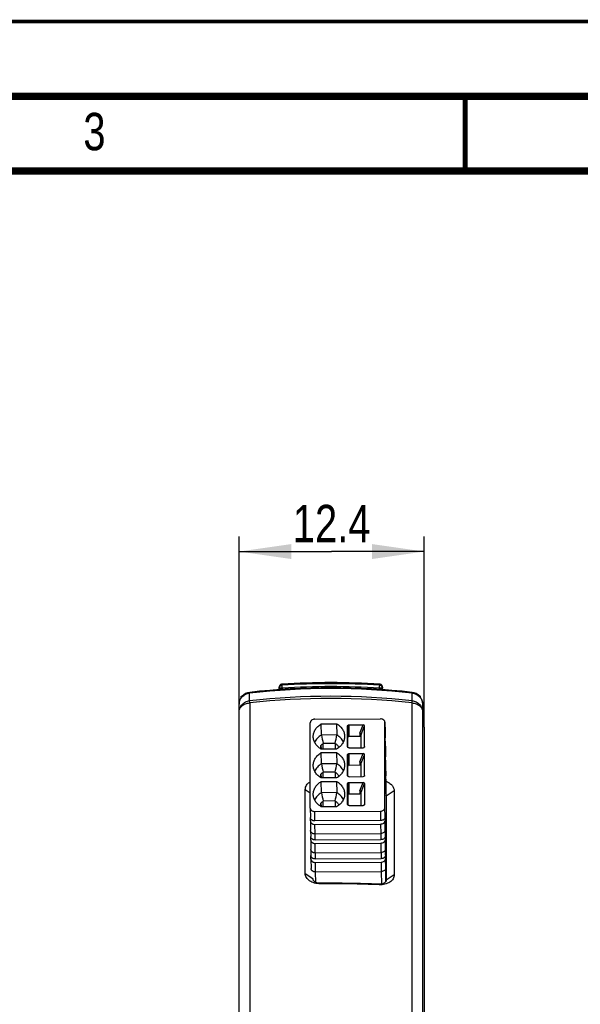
# Model space of a CAD drawing. Header units: millimetres. Extents: x 0 to 420, y 0 to 297.
# Tile 6 of 29: x 135 to 173, y 231 to 297. Entities that reach past the tile are written whole.
import ezdxf

# ---------------------------------------------------------------- set-up
doc = ezdxf.new("R2010")
doc.units = ezdxf.units.MM
doc.header["$LTSCALE"] = 23.1
doc.layers.get('0').update_dxf_attribs({"linetype": 'CONTINUOUS'})
for name, color, linetype in [('T-EM12D-TIO-DXF_CONTINUOUS_LINE', 7, 'CONTINUOUS'), ('T-EM12D-TIO-XXX_DXF_DIMENSION', 7, 'CONTINUOUS'), ('T-EM12D-TIO-XXX_DXF_FORMAT', 7, 'CONTINUOUS'), ('Y31193101_DXF_CONTINUOUS_LINE', 7, 'CONTINUOUS')]:
    doc.layers.add(name, color=color, linetype=linetype)
doc.styles.get("Standard").update_dxf_attribs({"font": 'txt', "width": 0.8})
doc.dimstyles.new('DIMSTYLE_2', dxfattribs={"dimtxt": 2.5, "dimasz": 3.5, "dimexe": 1, "dimexo": 0, "dimtad": 1, "dimdec": 3, "dimdsep": 46, "dimtxsty": 'Standard', "dimblk": '_FILLED', "dimblk1": '_FILLED', "dimblk2": '_FILLED', "dimcen": 0.09, "dimclrt": 5, "dimadec": 0, "dimazin": 0, "dimtp": 0.2, "dimtm": 0.2, "dimtfac": 1, "dimtdec": 3, "dimtofl": 0, "dimtmove": 0, "dimatfit": 3, "dimldrblk": '_FILLED', "dimfxl": 1, "dimtolj": 1, "dimarcsym": 0})

# ---------------------------------------------------------------- blocks, each defined once
blk = doc.blocks.new('_FILLED')
at = {"color": 0, "linetype": 'ByBlock'}
blk.add_solid([(0, 0), (-1, 0.143), (-1, -0.143)], dxfattribs=at)
blk = doc.blocks.new('*D2')
at = {"layer": 'T-EM12D-TIO-XXX_DXF_DIMENSION', "color": 2, "linetype": 'Continuous'}
for p, q in [((149.858, 250.799), (149.858, 262.529)), ((162.258, 249.785), (162.258, 262.529)), ((149.858, 261.529), (156.058, 261.529)), ((162.258, 261.529), (156.058, 261.529))]:
    blk.add_line(p, q, dxfattribs=at)
at = {"layer": 'T-EM12D-TIO-XXX_DXF_DIMENSION', "color": 2, "linetype": 'Continuous', "xscale": 3.5, "yscale": 3.5, "zscale": 3.5, "rotation": 180}
blk.add_blockref('_FILLED', (149.858, 261.529), dxfattribs=at)
at = {"layer": 'T-EM12D-TIO-XXX_DXF_DIMENSION', "color": 2, "linetype": 'Continuous', "xscale": 3.5, "yscale": 3.5, "zscale": 3.5}
blk.add_blockref('_FILLED', (162.258, 261.529), dxfattribs=at)
at = {"layer": 'T-EM12D-TIO-XXX_DXF_DIMENSION', "color": 5, "linetype": 'Continuous', "insert": (156.058, 264.654), "char_height": 2.5, "width": 10.17857, "attachment_point": 2, "line_spacing_factor": 0.9}
blk.add_mtext('12.4', dxfattribs=at)

msp = doc.modelspace()

# ---------------------------------------------------------------- linework, layer by layer
at = {"layer": 'T-EM12D-TIO-DXF_CONTINUOUS_LINE', "color": 7, "linetype": 'Continuous'}
for p, q in [((152.5445, 252.2837), (152.5445, 252.4491)), ((159.4709, 252.2837), (159.4709, 252.4491)), ((150.0077, 251.7773), (150.0077, 251.8551)), ((150.0077, 251.8551), (150.0714, 251.8551)), ((161.9439, 251.8551), (162.0077, 251.8551)), ((162.0077, 251.7773), (162.0077, 251.8551)), ((149.8577, 154.4561), (149.8577, 251.3111)), ((162.1577, 154.4561), (162.1577, 251.3111)), ((162.2577, 249.7854), (162.2577, 178.8302)), ((154.2905, 239.9907), (154.2905, 245.6069)), ((154.2905, 245.6069), (154.6277, 245.3697)), ((160.2501, 245.5092), (159.7077, 245.1464)), ((159.7077, 245.1464), (159.7077, 239.5418)), ((160.2501, 245.5092), (160.2501, 239.8933)), ((154.2905, 239.9907), (154.8077, 239.6381)), ((160.2501, 239.8933), (159.7077, 239.5418)), ((159.24, 239.2283), (159.2077, 239.2607))]:
    msp.add_line(p, q, dxfattribs=at)
at = {"layer": 'T-EM12D-TIO-DXF_CONTINUOUS_LINE', "color": 9, "linetype": 'Continuous'}
for p, q in [((152.5536, 252.3817), (152.5445, 252.4491)), ((152.7405, 252.5793), (152.7313, 252.6486)), ((159.284, 252.6486), (159.2749, 252.5793)), ((159.4709, 252.4491), (159.4618, 252.3817)), ((150.5649, 251.5458), (150.5649, 252.0577)), ((152.5536, 252.3817), (152.5536, 252.2844)), ((152.7522, 252.3817), (152.5536, 252.3817)), ((152.7522, 252.3817), (152.7522, 252.2973)), ((159.2631, 252.2973), (159.2631, 252.3817)), ((159.4618, 252.3817), (159.2631, 252.3817)), ((159.4618, 252.2844), (159.4618, 252.3817)), ((161.4505, 251.5458), (161.4505, 252.0577)), ((150.5707, 251.3976), (150.5707, 191.5182)), ((161.4447, 191.5182), (161.4447, 251.3976)), ((155.3006, 239.2926), (155.3077, 239.3243))]:
    msp.add_line(p, q, dxfattribs=at)
at = {"layer": 'T-EM12D-TIO-DXF_CONTINUOUS_LINE', "color": 7, "linetype": 'Continuous'}
for points in [[(156.0077, 252.405), (155.3379, 252.4005), (154.6534, 252.3865), (153.969, 252.3631), (153.2849, 252.3303), (152.6012, 252.288), (151.918, 252.2362), (151.2356, 252.1751), (150.57, 252.1063)], [(152.7313, 252.6486), (152.7185, 252.6474), (152.7048, 252.6451), (152.6913, 252.6419), (152.6781, 252.6377), (152.6652, 252.6327), (152.6527, 252.6268), (152.6406, 252.62), (152.629, 252.6124), (152.618, 252.604), (152.6075, 252.5949), (152.5978, 252.585), (152.5887, 252.5745), (152.5804, 252.5635), (152.5729, 252.5518), (152.5662, 252.5397), (152.5603, 252.5271), (152.5554, 252.5142), (152.5513, 252.501), (152.5482, 252.4876), (152.546, 252.474), (152.5448, 252.4603), (152.5445, 252.4491)], [(161.4453, 252.1063), (160.7784, 252.1752), (160.0959, 252.2364), (159.4128, 252.2881), (158.7291, 252.3303), (158.0449, 252.3632), (157.3606, 252.3866), (156.676, 252.4005), (156.0077, 252.405)], [(159.4709, 252.4491), (159.4706, 252.4603), (159.4693, 252.474), (159.4672, 252.4876), (159.464, 252.501), (159.46, 252.5142), (159.455, 252.5271), (159.4492, 252.5397), (159.4425, 252.5518), (159.435, 252.5635), (159.4266, 252.5746), (159.4176, 252.585), (159.4078, 252.5949), (159.3974, 252.604), (159.3863, 252.6124), (159.3748, 252.62), (159.3627, 252.6268), (159.3502, 252.6327), (159.3373, 252.6377), (159.324, 252.6419), (159.3106, 252.6451), (159.2969, 252.6474), (159.284, 252.6486)]]:
    msp.add_lwpolyline(points, dxfattribs=at)
for centre, radius, start, end in [((156.0077, 202.7561), 50, 86.242909, 93.757091), ((150.6577, 251.3111), 0.8, 96.289356, 180), ((161.3577, 251.3111), 0.8, 0, 83.710655), ((156.0082, 161.9055), 77.3903, 87.606681, 90.523909), ((156.0082, 162.6562), 76.6713, 87.608396, 90.523534)]:
    msp.add_arc(centre, radius, start, end, dxfattribs=at)
at = {"layer": 'T-EM12D-TIO-DXF_CONTINUOUS_LINE', "color": 9, "linetype": 'Continuous'}
for centre, radius, start, end in [((156.0077, 202.4905), 50.1952, 86.267973, 93.732027), ((156.0077, 202.4456), 50.0421, 86.270043, 93.729957), ((156.0076, 202.6692), 49.6876, 83.711262, 96.288741), ((156.0076, 201.7506), 50.0918, 83.762263, 96.237751), ((156.0075, 201.4939), 50.1989, 83.782342, 96.217674)]:
    msp.add_arc(centre, radius, start, end, dxfattribs=at)
for points, knots in [([(152.5536, 252.3817), (152.5536, 252.4064), (152.5633, 252.4563), (152.6044, 252.5202), (152.6662, 252.5648), (152.7156, 252.5776), (152.7405, 252.5793)], [0, 0, 0, 0, 0.2488149, 0.4984137, 0.7489289, 1, 1, 1, 1]), ([(152.7522, 252.3817), (152.7514, 252.3935), (152.75, 252.4168), (152.7478, 252.4507), (152.7458, 252.4825), (152.7441, 252.511), (152.7427, 252.5355), (152.7416, 252.555), (152.7407, 252.5691), (152.7407, 252.5766), (152.7405, 252.5793)], [0, 0, 0, 0, 0.1794205, 0.3531628, 0.5156387, 0.661729, 0.7867724, 0.8867996, 0.9586413, 1, 1, 1, 1]), ([(159.2631, 252.3817), (159.264, 252.3935), (159.2654, 252.4168), (159.2675, 252.4507), (159.2695, 252.4825), (159.2712, 252.511), (159.2727, 252.5355), (159.2737, 252.555), (159.2746, 252.5691), (159.2746, 252.5766), (159.2749, 252.5793)], [0, 0, 0, 0, 0.1794205, 0.3531628, 0.5156387, 0.661729, 0.7867724, 0.8867996, 0.9586413, 1, 1, 1, 1]), ([(159.4618, 252.3817), (159.4617, 252.4064), (159.452, 252.4563), (159.4109, 252.5202), (159.3492, 252.5648), (159.2997, 252.5776), (159.2749, 252.5793)], [0, 0, 0, 0, 0.2488149, 0.4984137, 0.7489289, 1, 1, 1, 1]), ([(149.8577, 251.3111), (149.8577, 251.3566), (149.8666, 251.4481), (149.9061, 251.5804), (149.9704, 251.7038), (150.0573, 251.8142), (150.164, 251.9079), (150.2869, 251.9819), (150.4218, 252.0337), (150.5169, 252.0525), (150.5649, 252.0577)], [0, 0, 0, 0, 0.1214484, 0.2434113, 0.3663331, 0.4905223, 0.6161154, 0.7430638, 0.8711454, 1, 1, 1, 1]), ([(150.5649, 252.0577), (150.5648, 252.0647), (150.5649, 252.0767), (150.5657, 252.0918), (150.567, 252.1009), (150.5684, 252.1051), (150.5695, 252.1062), (150.57, 252.1063)], [0, 0, 0, 0, 0.4214507, 0.7270692, 0.9162907, 0.9691168, 1, 1, 1, 1]), ([(161.4505, 252.0577), (161.4505, 252.0647), (161.4504, 252.0767), (161.4497, 252.0918), (161.4484, 252.1009), (161.4469, 252.1051), (161.4458, 252.1062), (161.4453, 252.1063)], [0, 0, 0, 0, 0.4214512, 0.72707, 0.9162919, 0.9691177, 1, 1, 1, 1]), ([(161.4505, 252.0577), (161.4985, 252.0525), (161.5935, 252.0337), (161.7285, 251.9819), (161.8514, 251.9079), (161.958, 251.8142), (162.045, 251.7038), (162.1093, 251.5804), (162.1488, 251.4481), (162.1577, 251.3566), (162.1577, 251.3111)], [0, 0, 0, 0, 0.1288546, 0.2569362, 0.3838846, 0.5094777, 0.6336669, 0.7565887, 0.8785516, 1, 1, 1, 1]), ([(149.8577, 250.7991), (149.8577, 250.8447), (149.8666, 250.9361), (149.9061, 251.0685), (149.9704, 251.1919), (150.0573, 251.3023), (150.164, 251.3959), (150.2869, 251.4699), (150.4218, 251.5218), (150.5169, 251.5405), (150.5649, 251.5458)], [0, 0, 0, 0, 0.1214484, 0.2434113, 0.3663331, 0.4905223, 0.6161154, 0.7430638, 0.8711454, 1, 1, 1, 1]), ([(149.8577, 250.7991), (149.8577, 250.8359), (149.8669, 250.9105), (149.9074, 251.0177), (149.9731, 251.1171), (150.0934, 251.2375), (150.2936, 251.35), (150.4758, 251.3898), (150.5707, 251.3976)], [0, 0, 0, 0, 0.108419, 0.219484, 0.3353322, 0.4572624, 0.719135, 1, 1, 1, 1]), ([(150.5707, 251.3976), (150.5689, 251.4261), (150.5662, 251.4755), (150.5648, 251.5249), (150.5649, 251.5458)], [0, 0, 0, 0, 0.5779696, 1, 1, 1, 1]), ([(161.4447, 251.3976), (161.4464, 251.4261), (161.4491, 251.4755), (161.4506, 251.5249), (161.4505, 251.5458)], [0, 0, 0, 0, 0.5779696, 1, 1, 1, 1]), ([(161.4447, 251.3976), (161.5395, 251.3898), (161.7218, 251.35), (161.922, 251.2375), (162.0423, 251.1171), (162.1079, 251.0177), (162.1485, 250.9105), (162.1577, 250.8359), (162.1577, 250.7991)], [0, 0, 0, 0, 0.280865, 0.5427376, 0.6646678, 0.780516, 0.891581, 1, 1, 1, 1]), ([(161.4505, 251.5458), (161.4985, 251.5405), (161.5935, 251.5218), (161.7285, 251.4699), (161.8514, 251.3959), (161.958, 251.3023), (162.045, 251.1919), (162.1093, 251.0685), (162.1488, 250.9361), (162.1577, 250.8447), (162.1577, 250.7991)], [0, 0, 0, 0, 0.1288546, 0.2569362, 0.3838846, 0.5094777, 0.6336669, 0.7565887, 0.8785516, 1, 1, 1, 1])]:
    msp.add_open_spline(points, degree=3, knots=knots, dxfattribs=at)
at = {"layer": 'T-EM12D-TIO-DXF_CONTINUOUS_LINE', "color": 7, "linetype": 'Continuous'}
for points, knots in [([(162.2577, 249.7854), (162.2577, 249.8647), (162.2382, 250.0151), (162.1875, 250.1572), (162.1578, 250.2213)], [0, 0, 0, 0, 0.5290136, 1, 1, 1, 1]), ([(154.2905, 245.6069), (154.2905, 245.6558), (154.3065, 245.7566), (154.3751, 245.8982), (154.4842, 246.0263), (154.5767, 246.0966), (154.6276, 246.1285)], [0, 0, 0, 0, 0.2266226, 0.4647892, 0.7216162, 1, 1, 1, 1]), ([(159.6815, 246.1593), (159.7633, 246.1282), (159.9144, 246.0531), (160.0725, 245.9198), (160.1641, 245.7984), (160.2132, 245.7046), (160.2432, 245.6077), (160.2501, 245.5416), (160.2501, 245.5092)], [0, 0, 0, 0, 0.2869387, 0.5484631, 0.6693185, 0.7839871, 0.89375, 1, 1, 1, 1]), ([(159.6943, 245.2182), (159.6965, 245.2123), (159.7041, 245.189), (159.7077, 245.1645), (159.7077, 245.1464)], [0, 0, 0, 0, 0.2586228, 1, 1, 1, 1]), ([(155.3006, 239.2926), (155.2347, 239.292), (155.104, 239.2997), (154.9146, 239.3375), (154.7397, 239.4004), (154.5857, 239.4862), (154.4585, 239.5921), (154.3632, 239.7145), (154.3039, 239.8492), (154.2905, 239.9443), (154.2905, 239.9907)], [0, 0, 0, 0, 0.1459974, 0.2890038, 0.4264157, 0.5562704, 0.6775666, 0.7905858, 0.8970849, 1, 1, 1, 1]), ([(160.2501, 239.8933), (160.2501, 239.8472), (160.2369, 239.7531), (160.1778, 239.6202), (160.0825, 239.5006), (159.9552, 239.3987), (159.8009, 239.3178), (159.6256, 239.2605), (159.4361, 239.2289), (159.3057, 239.2256), (159.24, 239.2283)], [0, 0, 0, 0, 0.1032865, 0.2093332, 0.3215796, 0.4421539, 0.5716348, 0.7091994, 0.8529472, 1, 1, 1, 1]), ([(155.3077, 239.3243), (155.2434, 239.3231), (155.1479, 239.3328), (155.0305, 239.3702), (154.9543, 239.4083), (154.8913, 239.4558), (154.8439, 239.5112), (154.8144, 239.5729), (154.8077, 239.6167), (154.8077, 239.6381)], [0, 0, 0, 0, 0.2967447, 0.4367852, 0.5676782, 0.6882045, 0.7987014, 0.9013677, 1, 1, 1, 1]), ([(159.7077, 239.5418), (159.7077, 239.5207), (159.7012, 239.4776), (159.6717, 239.4177), (159.6242, 239.3651), (159.5611, 239.3216), (159.4847, 239.2884), (159.3666, 239.2586), (159.2714, 239.2554), (159.2077, 239.2607)], [0, 0, 0, 0, 0.0993026, 0.2010135, 0.3098592, 0.4288538, 0.5589503, 0.6992874, 1, 1, 1, 1])]:
    msp.add_open_spline(points, degree=3, knots=knots, dxfattribs=at)
at = {"layer": 'T-EM12D-TIO-XXX_DXF_FORMAT', "color": 9, "linetype": 'Continuous', "const_width": 0.25}
msp.add_lwpolyline([(0, 297), (420, 297)], dxfattribs=at)
at = {"layer": 'T-EM12D-TIO-XXX_DXF_FORMAT', "color": 7, "linetype": 'Continuous'}
for points, const_width in [([(415, 292), (15, 292)], 0.5), ([(165, 287), (165, 292)], 0.35), ([(410, 287), (20, 287)], 0.5)]:
    msp.add_lwpolyline(points, dxfattribs=dict(at, const_width=const_width))
at = {"layer": 'Y31193101_DXF_CONTINUOUS_LINE', "color": 7, "linetype": 'Continuous'}
for p, q in [((154.6278, 244.3632), (154.6275, 250.0732)), ((154.9275, 250.3063), (159.3273, 250.3309)), ((155.3614, 250.0001), (156.3934, 250.0059)), ((155.3717, 249.2493), (155.3614, 250.0001)), ((156.3934, 250.0059), (156.4037, 249.2551)), ((157.1275, 248.4667), (157.1274, 249.8557)), ((157.2274, 249.9334), (158.165, 249.9386)), ((158.2686, 248.4731), (158.2685, 249.862)), ((159.6273, 250.1035), (159.636, 249.465)), ((159.6276, 244.3911), (159.6273, 250.1011)), ((154.8276, 249.137), (154.8275, 249.1484)), ((156.4037, 249.2551), (155.3717, 249.2493)), ((156.9273, 249.1715), (156.9274, 249.1601)), ((157.2379, 249.1701), (157.9378, 249.174)), ((158.0352, 249.289), (158.0352, 249.2882)), ((158.0353, 248.3946), (158.0352, 249.2882)), ((159.636, 249.699), (159.6447, 249.0605)), ((159.636, 249.6965), (159.636, 249.465)), ((155.3423, 248.5579), (155.3457, 248.3127)), ((155.3437, 248.314), (155.3423, 248.5579)), ((156.2972, 248.6925), (155.4873, 248.688)), ((155.4926, 248.3033), (155.4873, 248.688)), ((156.2972, 248.6925), (156.3025, 248.3078)), ((157.1275, 248.4659), (157.1275, 248.4667)), ((157.1379, 248.4328), (157.1379, 249.0924)), ((159.6447, 248.829), (159.6447, 249.0605)), ((159.6447, 248.8314), (159.6535, 248.1929)), ((156.3935, 248.3083), (155.3615, 248.3025)), ((155.3615, 248.0711), (156.3935, 248.0768)), ((155.3718, 247.3203), (155.3615, 248.0711)), ((156.3935, 248.0768), (156.4038, 247.326)), ((157.1276, 246.5377), (157.1275, 247.9266)), ((157.2275, 248.3901), (158.165, 248.3954)), ((157.2275, 248.0043), (158.1651, 248.0095)), ((158.2687, 246.544), (158.2686, 247.933)), ((159.6534, 248.4269), (159.6622, 247.7884)), ((159.6535, 248.1929), (159.6535, 248.4244)), ((159.6622, 247.5569), (159.6622, 247.7884)), ((154.8277, 247.2079), (154.8276, 247.2193)), ((156.4038, 247.326), (155.3718, 247.3203)), ((156.9274, 247.2424), (156.9275, 247.231)), ((157.138, 246.5038), (157.138, 247.1633)), ((157.2379, 247.241), (157.9379, 247.245)), ((158.0353, 247.3592), (158.0353, 247.36)), ((158.0353, 246.4656), (158.0353, 247.3592)), ((159.6622, 247.5593), (159.6709, 246.9208)), ((159.6709, 247.1547), (159.6796, 246.5163)), ((159.6709, 246.9208), (159.6709, 247.1523)), ((155.3424, 246.6288), (155.3458, 246.3837)), ((155.3438, 246.3849), (155.3424, 246.6288)), ((156.2973, 246.7634), (155.4874, 246.7589)), ((155.4927, 246.3742), (155.4874, 246.7589)), ((156.2973, 246.7634), (156.3026, 246.3787)), ((157.1276, 246.5369), (157.1276, 246.5377)), ((157.2276, 246.4611), (158.1651, 246.4663)), ((159.6796, 246.2848), (159.6796, 246.5163)), ((156.3936, 246.3792), (155.3616, 246.3735)), ((155.3616, 246.142), (156.3936, 246.1478)), ((155.3719, 245.3912), (155.3616, 246.142)), ((156.3936, 246.1478), (156.4039, 245.397)), ((157.1276, 244.6086), (157.1276, 245.9975)), ((157.2276, 246.0752), (158.1652, 246.0805)), ((158.2687, 246.0039), (158.2688, 244.615)), ((159.6796, 246.2872), (159.7077, 244.2423)), ((154.8278, 245.2788), (154.8277, 245.2902)), ((156.4039, 245.397), (155.3719, 245.3912)), ((156.9275, 245.3133), (156.9276, 245.302)), ((157.1381, 245.2343), (157.1381, 244.5747)), ((157.238, 245.312), (157.938, 245.3159)), ((158.0354, 245.4301), (158.0354, 245.4309)), ((158.0354, 244.5365), (158.0354, 245.4301)), ((155.3425, 244.6997), (155.3459, 244.4546)), ((155.3439, 244.4559), (155.3425, 244.6997)), ((156.2974, 244.8344), (155.4875, 244.8298)), ((155.4928, 244.4452), (155.4875, 244.8298)), ((156.2974, 244.8344), (156.3027, 244.4497)), ((157.1277, 244.6078), (157.1276, 244.6086)), ((157.2276, 244.532), (158.1652, 244.5372)), ((154.6278, 244.3632), (154.6365, 243.7247)), ((154.9278, 244.1334), (159.3276, 244.1579)), ((156.3937, 244.4502), (155.3617, 244.4444)), ((154.6365, 243.4956), (154.6365, 243.7259)), ((154.6365, 243.4956), (154.6452, 242.8571)), ((159.3363, 243.5219), (154.9365, 243.4973)), ((154.9365, 243.2658), (159.3363, 243.2904)), ((159.6363, 243.755), (159.6363, 243.5235)), ((154.6488, 242.8257), (154.654, 242.4526)), ((154.9452, 242.6298), (159.3451, 242.6543)), ((159.645, 243.119), (159.645, 242.8875)), ((154.6539, 242.2235), (154.6539, 242.4538)), ((154.6539, 242.2235), (154.6627, 241.585)), ((154.9539, 242.2252), (159.3538, 242.2497)), ((154.9539, 241.9937), (159.3538, 242.0183)), ((159.6537, 242.4829), (159.6538, 242.2514)), ((159.6625, 241.8469), (159.6625, 241.6154)), ((154.6663, 241.5535), (154.6714, 241.1805)), ((154.9627, 241.3577), (159.3625, 241.3822)), ((159.6712, 241.2108), (159.6712, 240.9793)), ((154.6714, 240.9514), (154.6714, 241.1817)), ((154.6714, 240.9514), (154.6801, 240.3129)), ((154.9714, 240.9531), (159.3712, 240.9776)), ((154.9714, 240.7216), (159.3712, 240.7461)), ((159.6799, 240.5747), (159.6799, 240.3433)), ((154.9801, 240.0855), (159.38, 240.1101))]:
    msp.add_line(p, q, dxfattribs=at)
at = {"layer": 'Y31193101_DXF_CONTINUOUS_LINE', "color": 9, "linetype": 'Continuous'}
for p, q in [((157.1274, 249.8557), (157.1379, 249.0924)), ((157.2379, 249.1701), (157.2274, 249.9334)), ((157.9351, 249.3732), (158.165, 249.9386)), ((158.0352, 249.2882), (158.2685, 249.862)), ((157.9351, 249.3732), (157.9378, 249.174)), ((158.2686, 248.4731), (158.2513, 248.4306)), ((157.1275, 247.9266), (157.138, 247.1633)), ((157.2379, 247.241), (157.2275, 248.0043)), ((157.9352, 247.4441), (158.1651, 248.0095)), ((158.0353, 247.3592), (158.2686, 247.933)), ((157.9352, 247.4441), (157.9379, 247.245)), ((158.2687, 246.544), (158.2514, 246.5016)), ((157.1276, 245.9975), (157.1381, 245.2343)), ((157.238, 245.312), (157.2276, 246.0752)), ((157.9353, 245.5151), (158.1652, 246.0805)), ((158.0354, 245.4301), (158.2687, 246.0039)), ((157.9353, 245.5151), (157.938, 245.3159)), ((158.2688, 244.615), (158.2515, 244.5725)), ((154.9365, 243.4973), (154.9278, 244.1334)), ((159.3276, 244.1579), (159.3363, 243.5219)), ((159.6363, 243.755), (159.6276, 244.3911)), ((159.7077, 244.2423), (159.7077, 244.2411)), ((154.9452, 242.6298), (154.9365, 243.2658)), ((159.3363, 243.2904), (159.3451, 242.6543)), ((159.645, 242.8875), (159.6363, 243.5235)), ((154.9539, 242.2252), (154.9484, 242.6298)), ((159.3482, 242.6544), (159.3538, 242.2497)), ((159.6537, 242.4829), (159.645, 243.119)), ((154.9627, 241.3577), (154.9539, 241.9937)), ((159.3538, 242.0183), (159.3625, 241.3822)), ((159.6625, 241.6154), (159.6538, 242.2514)), ((159.6712, 241.2108), (159.6625, 241.8469)), ((154.9714, 240.9531), (154.9658, 241.3577)), ((159.3657, 241.3822), (159.3712, 240.9776)), ((154.9801, 240.0855), (154.9714, 240.7216)), ((159.3712, 240.7461), (159.38, 240.1101)), ((159.6799, 240.3433), (159.6712, 240.9793)), ((159.6951, 239.47), (159.6799, 240.5747)), ((154.9928, 239.3898), (154.9833, 240.0856)), ((159.3831, 240.1101), (159.3947, 239.2682))]:
    msp.add_line(p, q, dxfattribs=at)
at = {"layer": 'Y31193101_DXF_CONTINUOUS_LINE', "color": 7, "linetype": 'Continuous'}
for centre, radius, start, end in [((177.0949, 253.4276), 22.1214, 190.887382, 192.371892), ((134.7834, 253.0544), 21.9516, 348.538636, 350.033203), ((159.4557, 249.6964), 0.1803, 0.821422, 10.90226), ((159.4731, 248.4243), 0.1803, 0.821422, 10.90226), ((177.095, 251.4985), 22.1214, 190.887382, 192.371892), ((135.0756, 251.0699), 21.6543, 348.528786, 350.043873), ((159.4906, 247.1522), 0.1803, 0.821422, 10.90226), ((177.0951, 249.5695), 22.1214, 190.887382, 192.371892), ((135.0757, 249.1409), 21.6543, 348.528786, 350.043873)]:
    msp.add_arc(centre, radius, start, end, dxfattribs=at)
for centre, start_param, end_param in [((158.165, 249.8614), -0.0092739, 1.5615224), ((158.165, 248.4725), 4.7031151, 6.2739114), ((158.1651, 247.9324), -0.0092739, 1.5615224), ((158.1651, 246.5435), 4.7031151, 6.2739114), ((158.1652, 246.0033), -0.0092739, 1.5615224), ((158.1652, 244.6144), 4.7031151, 6.2739114)]:
    msp.add_ellipse(centre, major_axis=(0.1035, 0.0013), ratio=0.7453088, start_param=start_param, end_param=end_param, dxfattribs=at)
for points, knots in [([(154.9275, 250.3063), (154.8887, 250.3061), (154.813, 250.2945), (154.7287, 250.252), (154.6773, 250.2039), (154.649, 250.1634), (154.6315, 250.1193), (154.6275, 250.0884), (154.6275, 250.0732)], [0, 0, 0, 0, 0.2777904, 0.5400525, 0.6627659, 0.7794101, 0.891126, 1, 1, 1, 1]), ([(154.8275, 249.1484), (154.8275, 249.1891), (154.8335, 249.271), (154.8605, 249.3921), (154.9049, 249.5101), (154.9878, 249.6631), (155.1336, 249.839), (155.281, 249.9508), (155.3614, 250.0001)], [0, 0, 0, 0, 0.1164357, 0.2339632, 0.3534732, 0.4757427, 0.7301886, 1, 1, 1, 1]), ([(156.3934, 250.0059), (156.4729, 249.958), (156.6188, 249.8493), (156.7638, 249.6774), (156.8468, 249.5275), (156.8919, 249.4117), (156.9198, 249.2925), (156.9268, 249.2117), (156.9274, 249.1715)], [0, 0, 0, 0, 0.2693803, 0.5235686, 0.6458406, 0.7654643, 0.8832177, 1, 1, 1, 1]), ([(157.1274, 249.8557), (157.1274, 249.8658), (157.1332, 249.8873), (157.1563, 249.9128), (157.1892, 249.9294), (157.2145, 249.9333), (157.2274, 249.9334)], [0, 0, 0, 0, 0.219585, 0.4583297, 0.7213551, 1, 1, 1, 1]), ([(159.6273, 250.1035), (159.6271, 250.1186), (159.6227, 250.1492), (159.6048, 250.1927), (159.5764, 250.2325), (159.5386, 250.267), (159.493, 250.2951), (159.4233, 250.323), (159.3657, 250.3311), (159.3273, 250.3309)], [0, 0, 0, 0, 0.1089731, 0.2206113, 0.3370439, 0.4594657, 0.588077, 0.7221813, 1, 1, 1, 1]), ([(155.3615, 248.3025), (155.282, 248.3504), (155.1361, 248.4591), (154.9911, 248.631), (154.9081, 248.7809), (154.8631, 248.8967), (154.8351, 249.0159), (154.8281, 249.0967), (154.8276, 249.137)], [0, 0, 0, 0, 0.2693803, 0.5235686, 0.6458406, 0.7654643, 0.8832177, 1, 1, 1, 1]), ([(155.3717, 249.2493), (155.273, 249.1888), (155.137, 249.0807), (154.9964, 248.9055), (154.9424, 248.8111), (154.9201, 248.7629)], [0, 0, 0, 0, 0.5172671, 0.7627714, 1, 1, 1, 1]), ([(156.9274, 249.1601), (156.9274, 249.1194), (156.9214, 249.0374), (156.8945, 248.9163), (156.85, 248.7984), (156.7672, 248.6453), (156.6213, 248.4694), (156.474, 248.3576), (156.3935, 248.3083)], [0, 0, 0, 0, 0.1164357, 0.2339632, 0.3534732, 0.4757427, 0.7301886, 1, 1, 1, 1]), ([(156.8451, 248.7951), (156.8224, 248.8408), (156.7684, 248.9302), (156.6303, 249.0957), (156.4989, 249.1978), (156.4037, 249.2551)], [0, 0, 0, 0, 0.2377124, 0.4833662, 1, 1, 1, 1]), ([(157.2379, 249.1701), (157.2249, 249.17), (157.1997, 249.1661), (157.1668, 249.1496), (157.1437, 249.1241), (157.1379, 249.1026), (157.1379, 249.0924)], [0, 0, 0, 0, 0.2786447, 0.54167, 0.7804147, 1, 1, 1, 1]), ([(157.9351, 249.3732), (157.948, 249.3722), (157.9733, 249.3664), (158.0058, 249.3478), (158.0288, 249.3213), (158.0351, 249.2994), (158.0352, 249.289)], [0, 0, 0, 0, 0.2744752, 0.538849, 0.7809702, 1, 1, 1, 1]), ([(158.0354, 249.1143), (158.0329, 249.123), (158.0235, 249.14), (158.0004, 249.1592), (157.9708, 249.1714), (157.949, 249.1741), (157.9378, 249.174)], [0, 0, 0, 0, 0.2224239, 0.4643411, 0.7260418, 1, 1, 1, 1]), ([(155.3423, 248.5579), (155.353, 248.5697), (155.3979, 248.6167), (155.4478, 248.6589), (155.4873, 248.688)], [0, 0, 0, 0, 0.2452511, 1, 1, 1, 1]), ([(156.2972, 248.6925), (156.3489, 248.6551), (156.4433, 248.5727), (156.5183, 248.472), (156.5485, 248.4195)], [0, 0, 0, 0, 0.5128913, 1, 1, 1, 1]), ([(157.2275, 248.3901), (157.2146, 248.3901), (157.1896, 248.3936), (157.1568, 248.4096), (157.1336, 248.4346), (157.1276, 248.4558), (157.1275, 248.4659)], [0, 0, 0, 0, 0.278941, 0.5416929, 0.7801634, 1, 1, 1, 1]), ([(154.8276, 247.2193), (154.8276, 247.26), (154.8336, 247.342), (154.8606, 247.463), (154.905, 247.581), (154.9879, 247.734), (155.1337, 247.91), (155.2811, 248.0217), (155.3615, 248.0711)], [0, 0, 0, 0, 0.1164357, 0.2339632, 0.3534732, 0.4757427, 0.7301886, 1, 1, 1, 1]), ([(156.3935, 248.0768), (156.473, 248.029), (156.6189, 247.9202), (156.7639, 247.7484), (156.8469, 247.5985), (156.892, 247.4826), (156.9199, 247.3635), (156.9269, 247.2826), (156.9274, 247.2424)], [0, 0, 0, 0, 0.2693803, 0.5235686, 0.6458406, 0.7654643, 0.8832177, 1, 1, 1, 1]), ([(157.1275, 247.9266), (157.1275, 247.9368), (157.1333, 247.9583), (157.1564, 247.9838), (157.1893, 248.0003), (157.2146, 248.0042), (157.2275, 248.0043)], [0, 0, 0, 0, 0.219585, 0.4583297, 0.7213551, 1, 1, 1, 1]), ([(155.3616, 246.3735), (155.2821, 246.4213), (155.1362, 246.5301), (154.9912, 246.7019), (154.9082, 246.8518), (154.8632, 246.9677), (154.8352, 247.0868), (154.8282, 247.1677), (154.8277, 247.2079)], [0, 0, 0, 0, 0.2693803, 0.5235686, 0.6458406, 0.7654643, 0.8832177, 1, 1, 1, 1]), ([(155.3718, 247.3203), (155.2731, 247.2597), (155.1371, 247.1516), (154.9965, 246.9765), (154.9425, 246.8821), (154.9202, 246.8339)], [0, 0, 0, 0, 0.5172671, 0.7627714, 1, 1, 1, 1]), ([(156.9275, 247.231), (156.9275, 247.1903), (156.9215, 247.1083), (156.8946, 246.9873), (156.8501, 246.8693), (156.7673, 246.7163), (156.6214, 246.5403), (156.4741, 246.4286), (156.3936, 246.3792)], [0, 0, 0, 0, 0.1164357, 0.2339632, 0.3534732, 0.4757427, 0.7301886, 1, 1, 1, 1]), ([(156.8452, 246.866), (156.8225, 246.9117), (156.7685, 247.0011), (156.6304, 247.1666), (156.499, 247.2688), (156.4038, 247.326)], [0, 0, 0, 0, 0.2377124, 0.4833662, 1, 1, 1, 1]), ([(157.2379, 247.241), (157.225, 247.241), (157.1998, 247.2371), (157.1669, 247.2205), (157.1438, 247.195), (157.138, 247.1735), (157.138, 247.1633)], [0, 0, 0, 0, 0.2786447, 0.54167, 0.7804147, 1, 1, 1, 1]), ([(158.0353, 247.36), (158.0352, 247.3703), (158.0289, 247.3922), (158.0059, 247.4187), (157.9734, 247.4374), (157.9481, 247.4431), (157.9352, 247.4441)], [0, 0, 0, 0, 0.2190302, 0.4611505, 0.7255234, 1, 1, 1, 1]), ([(158.0355, 247.1852), (158.033, 247.1939), (158.0236, 247.2109), (158.0005, 247.2302), (157.9709, 247.2423), (157.949, 247.245), (157.9379, 247.245)], [0, 0, 0, 0, 0.2224239, 0.4643411, 0.7260418, 1, 1, 1, 1]), ([(155.3424, 246.6288), (155.3531, 246.6406), (155.398, 246.6876), (155.4479, 246.7299), (155.4874, 246.7589)], [0, 0, 0, 0, 0.2452511, 1, 1, 1, 1]), ([(156.2973, 246.7634), (156.349, 246.7261), (156.4434, 246.6436), (156.5184, 246.5429), (156.5486, 246.4904)], [0, 0, 0, 0, 0.5128913, 1, 1, 1, 1]), ([(157.2276, 246.4611), (157.2147, 246.461), (157.1897, 246.4645), (157.1569, 246.4805), (157.1337, 246.5055), (157.1277, 246.5268), (157.1276, 246.5369)], [0, 0, 0, 0, 0.278941, 0.5416929, 0.7801634, 1, 1, 1, 1]), ([(154.8277, 245.2902), (154.8277, 245.331), (154.8337, 245.4129), (154.8607, 245.534), (154.9051, 245.6519), (154.988, 245.805), (155.1338, 245.9809), (155.2812, 246.0927), (155.3616, 246.142)], [0, 0, 0, 0, 0.1164357, 0.2339632, 0.3534732, 0.4757427, 0.7301886, 1, 1, 1, 1]), ([(156.3936, 246.1478), (156.4731, 246.0999), (156.619, 245.9912), (156.764, 245.8193), (156.847, 245.6694), (156.8921, 245.5536), (156.92, 245.4344), (156.927, 245.3536), (156.9275, 245.3133)], [0, 0, 0, 0, 0.2693803, 0.5235686, 0.6458406, 0.7654643, 0.8832177, 1, 1, 1, 1]), ([(157.1276, 245.9975), (157.1276, 246.0077), (157.1334, 246.0292), (157.1565, 246.0547), (157.1894, 246.0713), (157.2147, 246.0752), (157.2276, 246.0752)], [0, 0, 0, 0, 0.219585, 0.4583297, 0.7213551, 1, 1, 1, 1]), ([(155.3617, 244.4444), (155.2822, 244.4923), (155.1363, 244.601), (154.9913, 244.7729), (154.9083, 244.9228), (154.8633, 245.0386), (154.8353, 245.1578), (154.8283, 245.2386), (154.8278, 245.2788)], [0, 0, 0, 0, 0.2693803, 0.5235686, 0.6458406, 0.7654643, 0.8832177, 1, 1, 1, 1]), ([(155.3719, 245.3912), (155.2731, 245.3307), (155.1372, 245.2225), (154.9966, 245.0474), (154.9426, 244.953), (154.9203, 244.9048)], [0, 0, 0, 0, 0.5172671, 0.7627714, 1, 1, 1, 1]), ([(156.9276, 245.302), (156.9276, 245.2612), (156.9216, 245.1793), (156.8947, 245.0582), (156.8502, 244.9402), (156.7674, 244.7872), (156.6215, 244.6113), (156.4742, 244.4995), (156.3937, 244.4502)], [0, 0, 0, 0, 0.1164357, 0.2339632, 0.3534732, 0.4757427, 0.7301886, 1, 1, 1, 1]), ([(156.8453, 244.9369), (156.8226, 244.9827), (156.7686, 245.0721), (156.6305, 245.2376), (156.4991, 245.3397), (156.4039, 245.397)], [0, 0, 0, 0, 0.2377124, 0.4833662, 1, 1, 1, 1]), ([(157.238, 245.312), (157.2251, 245.3119), (157.1999, 245.308), (157.167, 245.2914), (157.1439, 245.266), (157.1381, 245.2444), (157.1381, 245.2343)], [0, 0, 0, 0, 0.2786447, 0.54167, 0.7804147, 1, 1, 1, 1]), ([(158.0354, 245.4309), (158.0353, 245.4413), (158.029, 245.4632), (158.006, 245.4897), (157.9735, 245.5083), (157.9482, 245.5141), (157.9353, 245.5151)], [0, 0, 0, 0, 0.2190302, 0.4611505, 0.7255234, 1, 1, 1, 1]), ([(158.0356, 245.2562), (158.0331, 245.2648), (158.0237, 245.2819), (158.0006, 245.3011), (157.971, 245.3133), (157.9491, 245.316), (157.938, 245.3159)], [0, 0, 0, 0, 0.2224239, 0.4643411, 0.7260418, 1, 1, 1, 1]), ([(155.3425, 244.6997), (155.3532, 244.7116), (155.3981, 244.7586), (155.4479, 244.8008), (155.4875, 244.8298)], [0, 0, 0, 0, 0.2452511, 1, 1, 1, 1]), ([(156.2974, 244.8344), (156.3491, 244.797), (156.4435, 244.7146), (156.5185, 244.6139), (156.5487, 244.5613)], [0, 0, 0, 0, 0.5128913, 1, 1, 1, 1]), ([(157.2276, 244.532), (157.2148, 244.5319), (157.1898, 244.5355), (157.157, 244.5515), (157.1338, 244.5765), (157.1278, 244.5977), (157.1277, 244.6078)], [0, 0, 0, 0, 0.278941, 0.5416929, 0.7801634, 1, 1, 1, 1]), ([(154.6278, 244.3607), (154.628, 244.3457), (154.6323, 244.3151), (154.6502, 244.2715), (154.6787, 244.2318), (154.7165, 244.1973), (154.7621, 244.1692), (154.8317, 244.1413), (154.8893, 244.1331), (154.9278, 244.1334)], [0, 0, 0, 0, 0.1089731, 0.2206113, 0.3370439, 0.4594657, 0.588077, 0.7221813, 1, 1, 1, 1]), ([(159.3276, 244.1579), (159.3663, 244.1581), (159.4421, 244.1697), (159.5264, 244.2123), (159.5778, 244.2604), (159.606, 244.3009), (159.6236, 244.345), (159.6276, 244.3759), (159.6276, 244.3911)], [0, 0, 0, 0, 0.2777904, 0.5400525, 0.6627659, 0.7794101, 0.891126, 1, 1, 1, 1]), ([(154.9365, 243.4973), (154.8981, 243.4971), (154.8405, 243.5053), (154.7708, 243.5331), (154.7252, 243.5612), (154.6874, 243.5957), (154.659, 243.6355), (154.6411, 243.679), (154.6367, 243.7096), (154.6365, 243.7247)], [0, 0, 0, 0, 0.2778187, 0.4119231, 0.5405343, 0.6629562, 0.7793887, 0.891027, 1, 1, 1, 1]), ([(154.6365, 243.4932), (154.6367, 243.4781), (154.6411, 243.4475), (154.659, 243.404), (154.6874, 243.3643), (154.7252, 243.3297), (154.7708, 243.3016), (154.8405, 243.2738), (154.8981, 243.2656), (154.9365, 243.2658)], [0, 0, 0, 0, 0.1089731, 0.2206113, 0.3370439, 0.4594657, 0.588077, 0.7221813, 1, 1, 1, 1]), ([(159.6363, 243.755), (159.6363, 243.7398), (159.6323, 243.7089), (159.6148, 243.6648), (159.5865, 243.6243), (159.5351, 243.5762), (159.4508, 243.5337), (159.3751, 243.5221), (159.3363, 243.5219)], [0, 0, 0, 0, 0.108874, 0.2205899, 0.3372341, 0.4599476, 0.7222096, 1, 1, 1, 1]), ([(159.3363, 243.2904), (159.3751, 243.2906), (159.4508, 243.3022), (159.5351, 243.3447), (159.5865, 243.3928), (159.6148, 243.4333), (159.6323, 243.4774), (159.6363, 243.5083), (159.6363, 243.5235)], [0, 0, 0, 0, 0.2777904, 0.5400525, 0.6627659, 0.7794101, 0.891126, 1, 1, 1, 1]), ([(154.9452, 242.6298), (154.9068, 242.6295), (154.8492, 242.6377), (154.7795, 242.6656), (154.7339, 242.6937), (154.6961, 242.7282), (154.6677, 242.768), (154.6498, 242.8115), (154.6454, 242.8421), (154.6452, 242.8571)], [0, 0, 0, 0, 0.2778187, 0.4119231, 0.5405343, 0.6629562, 0.7793887, 0.891027, 1, 1, 1, 1]), ([(159.645, 242.8875), (159.645, 242.8723), (159.641, 242.8414), (159.6235, 242.7973), (159.5952, 242.7568), (159.5438, 242.7087), (159.4595, 242.6661), (159.3838, 242.6545), (159.3451, 242.6543)], [0, 0, 0, 0, 0.108874, 0.2205899, 0.3372341, 0.4599476, 0.7222096, 1, 1, 1, 1]), ([(154.9539, 242.2252), (154.9155, 242.225), (154.8579, 242.2331), (154.7883, 242.261), (154.7426, 242.2891), (154.7049, 242.3236), (154.6764, 242.3634), (154.6585, 242.4069), (154.6542, 242.4375), (154.654, 242.4526)], [0, 0, 0, 0, 0.2778187, 0.4119231, 0.5405343, 0.6629562, 0.7793887, 0.891027, 1, 1, 1, 1]), ([(154.654, 242.2211), (154.6542, 242.206), (154.6585, 242.1754), (154.6764, 242.1319), (154.7049, 242.0921), (154.7426, 242.0576), (154.7883, 242.0295), (154.8579, 242.0017), (154.9155, 241.9935), (154.9539, 241.9937)], [0, 0, 0, 0, 0.1089731, 0.2206113, 0.3370439, 0.4594657, 0.588077, 0.7221813, 1, 1, 1, 1]), ([(159.6537, 242.4829), (159.6537, 242.4677), (159.6498, 242.4368), (159.6322, 242.3927), (159.604, 242.3522), (159.5526, 242.3041), (159.4683, 242.2616), (159.3925, 242.25), (159.3538, 242.2497)], [0, 0, 0, 0, 0.108874, 0.2205899, 0.3372341, 0.4599476, 0.7222096, 1, 1, 1, 1]), ([(159.3538, 242.0183), (159.3925, 242.0185), (159.4683, 242.0301), (159.5526, 242.0726), (159.604, 242.1207), (159.6322, 242.1612), (159.6498, 242.2053), (159.6538, 242.2362), (159.6538, 242.2514)], [0, 0, 0, 0, 0.2777904, 0.5400525, 0.6627659, 0.7794101, 0.891126, 1, 1, 1, 1]), ([(154.9627, 241.3577), (154.9242, 241.3574), (154.8666, 241.3656), (154.797, 241.3935), (154.7514, 241.4216), (154.7136, 241.4561), (154.6852, 241.4958), (154.6672, 241.5394), (154.6629, 241.57), (154.6627, 241.585)], [0, 0, 0, 0, 0.2778187, 0.4119231, 0.5405343, 0.6629562, 0.7793887, 0.891027, 1, 1, 1, 1]), ([(159.6625, 241.6154), (159.6625, 241.6002), (159.6585, 241.5693), (159.641, 241.5252), (159.6127, 241.4847), (159.5613, 241.4366), (159.477, 241.394), (159.4013, 241.3824), (159.3625, 241.3822)], [0, 0, 0, 0, 0.108874, 0.2205899, 0.3372341, 0.4599476, 0.7222096, 1, 1, 1, 1]), ([(159.6712, 241.2108), (159.6712, 241.1956), (159.6672, 241.1647), (159.6497, 241.1206), (159.6214, 241.0801), (159.57, 241.032), (159.4857, 240.9895), (159.41, 240.9779), (159.3712, 240.9776)], [0, 0, 0, 0, 0.108874, 0.2205899, 0.3372341, 0.4599476, 0.7222096, 1, 1, 1, 1]), ([(154.9714, 240.9531), (154.933, 240.9529), (154.8754, 240.961), (154.8057, 240.9889), (154.7601, 241.017), (154.7223, 241.0515), (154.6939, 241.0913), (154.676, 241.1348), (154.6716, 241.1654), (154.6714, 241.1805)], [0, 0, 0, 0, 0.2778187, 0.4119231, 0.5405343, 0.6629562, 0.7793887, 0.891027, 1, 1, 1, 1]), ([(154.6714, 240.949), (154.6716, 240.9339), (154.676, 240.9033), (154.6939, 240.8598), (154.7223, 240.82), (154.7601, 240.7855), (154.8057, 240.7574), (154.8754, 240.7295), (154.933, 240.7214), (154.9714, 240.7216)], [0, 0, 0, 0, 0.1089731, 0.2206113, 0.3370439, 0.4594657, 0.588077, 0.7221813, 1, 1, 1, 1]), ([(159.3712, 240.7461), (159.41, 240.7464), (159.4857, 240.758), (159.57, 240.8005), (159.6214, 240.8486), (159.6497, 240.8891), (159.6672, 240.9332), (159.6712, 240.9641), (159.6712, 240.9793)], [0, 0, 0, 0, 0.2777904, 0.5400525, 0.6627659, 0.7794101, 0.891126, 1, 1, 1, 1]), ([(154.9801, 240.0855), (154.9417, 240.0853), (154.8841, 240.0935), (154.8144, 240.1214), (154.7688, 240.1495), (154.7311, 240.184), (154.7026, 240.2237), (154.6847, 240.2672), (154.6803, 240.2978), (154.6801, 240.3129)], [0, 0, 0, 0, 0.2778187, 0.4119231, 0.5405343, 0.6629562, 0.7793887, 0.891027, 1, 1, 1, 1]), ([(159.6799, 240.3433), (159.6799, 240.3281), (159.6759, 240.2972), (159.6584, 240.2531), (159.6301, 240.2126), (159.5787, 240.1645), (159.4944, 240.1219), (159.4187, 240.1103), (159.38, 240.1101)], [0, 0, 0, 0, 0.108874, 0.2205899, 0.3372341, 0.4599476, 0.7222096, 1, 1, 1, 1])]:
    msp.add_open_spline(points, degree=3, knots=knots, dxfattribs=at)

# ---------------------------------------------------------------- texts
at = {"layer": 'T-EM12D-TIO-XXX_DXF_FORMAT', "color": 5, "linetype": 'Continuous', "insert": (139.4276, 290.8879), "char_height": 2.5, "width": 2.678571, "attachment_point": 1, "line_spacing_factor": 0.9}
msp.add_mtext('3', dxfattribs=at)

# ---------------------------------------------------------------- dimensions: what is measured, and where the dimension line sits
at = {"layer": 'T-EM12D-TIO-XXX_DXF_DIMENSION', "color": 2, "linetype": 'Continuous'}
dim = msp.add_linear_dim(base=(162.2577, 261.5285), p1=(149.8577, 250.7991), p2=(162.2577, 249.7854), dimstyle='DIMSTYLE_2', dxfattribs=at)
dim.commit()
dim.dimension.update_dxf_attribs({"geometry": '*D2', "text_midpoint": (155.7005, 261.5285), "dimtype": 160})

doc.saveas('drawing.dxf')
